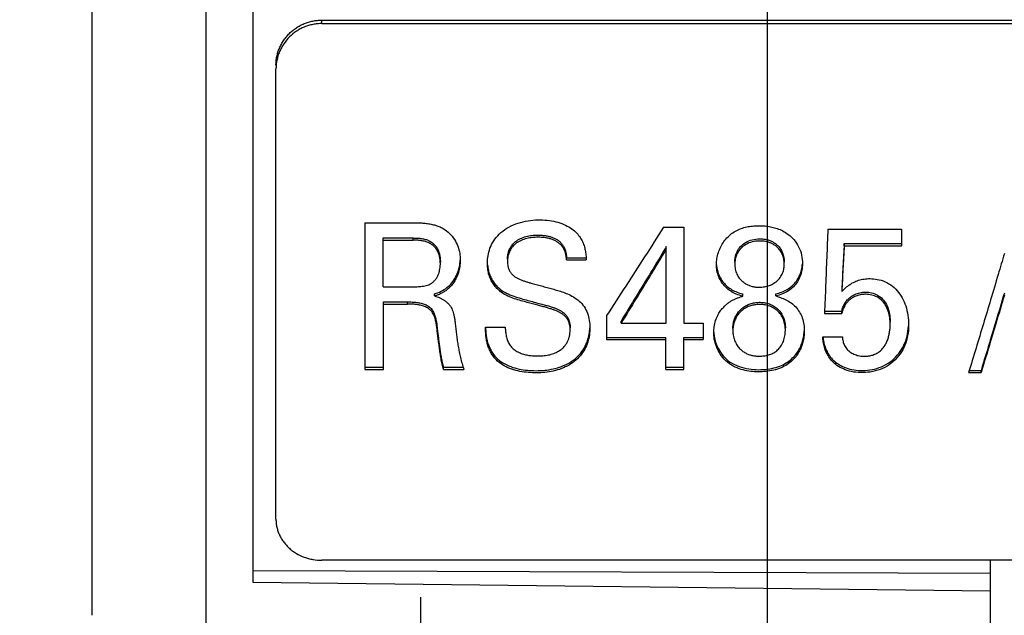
# Model space of a CAD drawing. Header units: inches. Extents: x 0 to 22, y 0 to 17.
# Tile 5 of 23: x 3.828 to 4.256, y 5.62 to 5.879. Entities that reach past the tile are written whole.
import ezdxf

# ---------------------------------------------------------------- set-up
doc = ezdxf.new("R2010")
doc.units = ezdxf.units.IN
doc.header["$LTSCALE"] = 1.21
doc.header["$MEASUREMENT"] = 0
doc.linetypes.add('CENTER', pattern=[0.6, 0.375, -0.075, 0.075, -0.075])
doc.layers.get('0').update_dxf_attribs({"linetype": 'CONTINUOUS'})
doc.layers.add('DEFAULT_1', color=7, linetype='CENTER')
doc.layers.add('DIMENSIONS', color=7, linetype='CONTINUOUS')
doc.styles.get("Standard").update_dxf_attribs({"font": 'txt', "width": 0.8})
doc.dimstyles.new('DIMSTYLE_1', dxfattribs={"dimtxt": 0.125, "dimasz": 0.18, "dimexe": 0.18, "dimexo": 0.0625, "dimgap": 0.09, "dimtad": 0, "dimtih": 1, "dimtoh": 1, "dimdec": 3, "dimzin": 4, "dimdsep": 46, "dimtxsty": 'STANDARD', "dimblk": '_FILLED', "dimblk1": '_FILLED', "dimblk2": '_FILLED', "dimcen": 0.09, "dimadec": 0, "dimazin": 0, "dimtp": 0.001, "dimtm": 0.001, "dimtfac": 1, "dimtdec": 3, "dimtofl": 0, "dimtmove": 0, "dimatfit": 3, "dimldrblk": '_FILLED', "dimfxl": 1, "dimtolj": 1, "dimtzin": 4, "dimarcsym": 0})
doc.dimstyles.new('DIMSTYLE_2', dxfattribs={"dimtxt": 0.125, "dimasz": 0.18, "dimexe": 0.18, "dimexo": 0.0625, "dimgap": 0.09, "dimtad": 0, "dimtih": 1, "dimtoh": 1, "dimdec": 3, "dimzin": 4, "dimdsep": 46, "dimtxsty": 'STANDARD', "dimblk": '_FILLED', "dimblk1": '_FILLED', "dimblk2": '_FILLED', "dimcen": 0.09, "dimadec": 0, "dimazin": 0, "dimtp": 0.001, "dimtm": 0.001, "dimtfac": 1, "dimtdec": 3, "dimtofl": 0, "dimtmove": 0, "dimatfit": 3, "dimldrblk": '_FILLED', "dimfxl": 1, "dimtolj": 1, "dimtzin": 4, "dimarcsym": 0})

# ---------------------------------------------------------------- blocks, each defined once
blk = doc.blocks.new('*D0')
at = {"layer": 'DIMENSIONS', "color": 2, "linetype": 'CONTINUOUS'}
blk.add_line((3.89083, 6.36488), (2.58084, 6.36488), dxfattribs=at)
at = {"layer": 'DIMENSIONS', "color": 2, "linetype": 'CONTINUOUS', "width": 0.8}
for s, p in [('[', (1.81834, 6.30238)), (']', (2.41834, 6.30238)), ('.941', (1.29334, 6.30238)), ('23.91', (1.91834, 6.30238))]:
    blk.add_text(s, height=0.125, dxfattribs=at).set_placement(p)
blk = doc.blocks.new('_FILLED')
at = {"color": 0, "linetype": 'BYBLOCK'}
blk.add_solid([(0, 0), (-1, 0.1736), (-1, -0.1736)], dxfattribs=at)
blk = doc.blocks.new('*D1')
at = {"layer": 'DIMENSIONS', "color": 2, "linetype": 'CONTINUOUS'}
blk.add_line((3.89083, 7.84913), (2.58084, 7.84913), dxfattribs=at)
at = {"layer": 'DIMENSIONS', "color": 2, "linetype": 'CONTINUOUS', "width": 0.8}
for s, p in [('[', (1.81834, 7.78663)), (']', (2.41834, 7.78663)), ('2.426', (1.19334, 7.78663)), ('61.61', (1.91834, 7.78663))]:
    blk.add_text(s, height=0.125, dxfattribs=at).set_placement(p)
blk = doc.blocks.new('*D4')
at = {"layer": 'DIMENSIONS', "color": 2, "linetype": 'CONTINUOUS'}
blk.add_line((4.23778, 10.24558), (2.58084, 10.24558), dxfattribs=at)
at = {"layer": 'DIMENSIONS', "color": 2, "linetype": 'CONTINUOUS', "width": 0.8}
for s, p in [('[', (1.71834, 10.18308)), (']', (2.41834, 10.18308)), ('4.822', (1.09334, 10.18308)), ('122.48', (1.81834, 10.18308))]:
    blk.add_text(s, height=0.125, dxfattribs=at).set_placement(p)
blk = doc.blocks.new('*D6')
at = {"layer": 'DIMENSIONS', "color": 2, "linetype": 'CONTINUOUS'}
for p, q in [((4.66028, 10.36502), (5.93739, 10.36502)), ((5.81239, 10.36502), (5.81239, 8.19151)), ((5.81239, 5.30214), (5.81239, 7.94151)), ((4.20184, 5.30214), (5.93739, 5.30214))]:
    blk.add_line(p, q, dxfattribs=at)
at = {"layer": 'DIMENSIONS', "color": 2, "linetype": 'CONTINUOUS', "xscale": 0.18, "yscale": 0.18, "zscale": 0.18}
for p, rotation in [((5.81239, 10.36502), 90), ((5.81239, 5.30214), 270)]:
    blk.add_blockref('_FILLED', p, dxfattribs=dict(at, rotation=rotation))
at = {"layer": 'DIMENSIONS', "color": 2, "linetype": 'CONTINUOUS', "width": 0.8}
for s, p in [('[', (5.77489, 8.00401)), (']', (6.37489, 8.00401)), ('5.063', (5.14989, 8.00401)), ('128.6', (5.87489, 8.00401))]:
    blk.add_text(s, height=0.125, dxfattribs=at).set_placement(p)
blk = doc.blocks.new('*D8')
at = {"layer": 'DIMENSIONS', "color": 2, "linetype": 'CONTINUOUS'}
for p, q in [((4.15314, 6.10258), (4.15314, 4.99066)), ((4.15314, 4.99066), (4.36205, 4.84485)), ((4.36205, 4.84485), (4.36205, 4.61464))]:
    blk.add_line(p, q, dxfattribs=at)
at = {"layer": 'DIMENSIONS', "color": 2, "linetype": 'CONTINUOUS', "width": 0.8}
for s, p in [(']', (4.42455, 4.45214)), ('3.83', (4.42455, 4.05214)), ('[', (4.42455, 3.95214)), ('.151', (4.42455, 3.42714)), ('2X ', (4.42455, 3.12714))]:
    blk.add_text(s, height=0.125, rotation=90, dxfattribs=at).set_placement(p)
blk = doc.blocks.new('*D9')
at = {"layer": 'DIMENSIONS', "color": 2, "linetype": 'CONTINUOUS'}
blk.add_line((4.24369, 9.90958), (4.24369, 10.80777), dxfattribs=at)
at = {"layer": 'DIMENSIONS', "color": 2, "linetype": 'CONTINUOUS', "width": 0.8}
for s, p in [(']', (4.30619, 11.89527)), ('6.13', (4.30619, 11.49527)), ('[', (4.30619, 11.39527)), ('.241', (4.30619, 10.87027))]:
    blk.add_text(s, height=0.125, rotation=90, dxfattribs=at).set_placement(p)

msp = doc.modelspace()

# ---------------------------------------------------------------- linework, layer by layer
at = {"color": 9, "linetype": 'CONTINUOUS'}
for p, q in [((3.9089, 5.58185), (3.9089, 10.08732)), ((3.95934, 5.87744), (3.95934, 5.87892)), ((3.99901, 5.78308), (3.99901, 5.78403)), ((4.03755, 5.76029), (4.03755, 5.76124)), ((3.99654, 5.75524), (3.99654, 5.75619)), ((4.00956, 5.74338), (4.00956, 5.74432)), ((4.034, 5.7324), (4.034, 5.73334))]:
    msp.add_line(p, q, dxfattribs=at)
at = {"color": 7, "linetype": 'CONTINUOUS'}
for p, q in [((3.85934, 5.61966), (3.85934, 10.04949)), ((3.92934, 10.03505), (3.92934, 5.63412)), ((3.95934, 5.87744), (4.54734, 5.87744)), ((3.93934, 5.66159), (3.93934, 5.85752)), ((3.97798, 5.79066), (3.99926, 5.79066)), ((3.97798, 5.79066), (3.97798, 5.72676)), ((4.108, 5.78876), (4.1169, 5.78876)), ((4.1169, 5.78876), (4.1169, 5.74689)), ((4.17953, 5.78795), (4.2116, 5.78795)), ((4.2116, 5.78795), (4.2116, 5.78065)), ((3.98598, 5.78403), (3.99901, 5.78403)), ((3.98598, 5.76278), (3.98598, 5.78403)), ((3.98598, 5.78308), (3.99901, 5.78308)), ((4.18663, 5.7816), (4.2116, 5.7816)), ((4.18663, 5.78065), (4.18663, 5.7816)), ((4.18663, 5.78065), (4.2116, 5.78065)), ((4.10922, 5.74689), (4.10922, 5.78026)), ((4.06582, 5.77541), (4.0744, 5.77541)), ((4.06582, 5.77445), (4.06582, 5.77541)), ((4.06582, 5.77445), (4.0744, 5.77445)), ((3.98598, 5.76278), (3.99901, 5.76278)), ((4.00834, 5.75879), (4.00834, 5.75973)), ((4.14248, 5.75869), (4.14248, 5.75964)), ((4.15683, 5.75879), (4.15683, 5.75973)), ((3.98615, 5.75619), (3.99654, 5.75619)), ((3.98615, 5.72676), (3.98615, 5.75619)), ((3.98615, 5.75524), (3.99654, 5.75524)), ((4.17806, 5.75215), (4.18556, 5.75215)), ((4.17806, 5.75121), (4.18556, 5.75121)), ((4.18556, 5.75121), (4.18556, 5.75215)), ((4.08326, 5.75023), (4.08326, 5.7398)), ((4.08953, 5.74689), (4.08953, 5.74784)), ((4.08953, 5.74689), (4.10922, 5.74689)), ((4.1169, 5.74689), (4.12523, 5.74689)), ((4.12523, 5.74689), (4.12523, 5.7398)), ((4.03055, 5.74513), (4.03913, 5.74513)), ((4.08326, 5.74074), (4.10898, 5.74074)), ((4.08326, 5.7398), (4.10898, 5.7398)), ((4.10898, 5.72676), (4.10898, 5.74074)), ((4.1169, 5.74074), (4.12523, 5.74074)), ((4.1169, 5.72676), (4.1169, 5.74074)), ((4.1169, 5.7398), (4.12523, 5.7398)), ((4.17731, 5.74101), (4.18588, 5.74101)), ((3.97798, 5.7277), (3.98615, 5.7277)), ((3.97798, 5.72676), (3.98615, 5.72676)), ((4.01228, 5.7277), (4.02082, 5.7277)), ((4.01228, 5.72676), (4.01228, 5.7277)), ((4.01228, 5.72676), (4.02111, 5.72676)), ((4.10898, 5.7277), (4.1169, 5.7277)), ((4.10898, 5.72676), (4.1169, 5.72676)), ((4.24076, 5.72538), (4.2462, 5.72538)), ((4.24105, 5.72632), (4.2462, 5.72632)), ((4.2462, 5.72538), (4.2462, 5.72632)), ((4.54734, 5.64362), (3.95934, 5.64362)), ((4.25034, 5.56117), (4.25034, 5.64362)), ((4.25034, 5.6379), (3.92934, 5.63907)), ((3.92934, 5.63412), (4.25034, 5.63033))]:
    msp.add_line(p, q, dxfattribs=at)
at = {"color": 3, "linetype": 'CONTINUOUS'}
msp.add_line((3.95934, 5.87892), (4.54734, 5.87892), dxfattribs=at)
msp.add_open_spline([(3.93934, 5.85928), (3.93934, 5.85992), (3.9394, 5.8612), (3.93969, 5.86311), (3.94017, 5.86498), (3.94083, 5.8668), (3.94167, 5.86854), (3.94269, 5.8702), (3.94386, 5.87175), (3.94518, 5.87318), (3.94663, 5.87448), (3.94821, 5.87563), (3.9499, 5.87663), (3.95167, 5.87746), (3.95353, 5.87811), (3.95543, 5.87858), (3.95738, 5.87886), (3.95869, 5.87892), (3.95934, 5.87892)], degree=3, knots=[0, 0, 0, 0, 0.06183, 0.123714, 0.185668, 0.247702, 0.309841, 0.372099, 0.434471, 0.496952, 0.559545, 0.622253, 0.685055, 0.747933, 0.810879, 0.873888, 0.936936, 1, 1, 1, 1], dxfattribs=at)
at = {"color": 7, "linetype": 'CONTINUOUS'}
for points, knots in [([(3.95934, 5.87744), (3.95869, 5.87744), (3.95738, 5.87737), (3.95543, 5.87708), (3.95352, 5.87661), (3.95167, 5.87595), (3.9499, 5.87511), (3.94765, 5.87376), (3.94511, 5.87169), (3.94302, 5.86915), (3.94167, 5.86691), (3.94083, 5.86514), (3.94017, 5.8633), (3.93969, 5.8614), (3.9394, 5.85947), (3.93934, 5.85817), (3.93934, 5.85752)], [0, 0, 0, 0, 0.062658, 0.125316, 0.187966, 0.250601, 0.313226, 0.375846, 0.500866, 0.625772, 0.68825, 0.750678, 0.813062, 0.875412, 0.937726, 1, 1, 1, 1]), ([(3.99926, 5.79066), (3.99994, 5.79066), (4.0013, 5.79065), (4.00333, 5.79056), (4.00534, 5.79035), (4.00735, 5.78998), (4.00932, 5.78944), (4.01121, 5.78867), (4.01239, 5.78798), (4.01295, 5.78759)], [0, 0, 0, 0, 0.143077, 0.285284, 0.427408, 0.570111, 0.713604, 0.857119, 1, 1, 1, 1]), ([(4.03137, 5.77299), (4.03137, 5.77333), (4.0314, 5.7747), (4.03171, 5.7772), (4.03271, 5.78045), (4.03455, 5.78366), (4.03724, 5.78656), (4.0407, 5.78893), (4.04472, 5.79061), (4.04899, 5.79163), (4.05325, 5.792), (4.05731, 5.79184), (4.0611, 5.79121), (4.06452, 5.7901), (4.06744, 5.78856), (4.06975, 5.78674), (4.07143, 5.78478), (4.07262, 5.78279), (4.07344, 5.78077), (4.07398, 5.7787), (4.07423, 5.7769), (4.07431, 5.77579), (4.07434, 5.7754)], [0, 0, 0, 0, 0.016369, 0.065697, 0.120295, 0.178821, 0.241566, 0.308491, 0.378733, 0.449546, 0.518436, 0.583382, 0.644447, 0.702116, 0.755396, 0.802022, 0.842438, 0.878741, 0.912921, 0.946861, 0.9811, 1, 1, 1, 1]), ([(4.13103, 5.77239), (4.13103, 5.77328), (4.1312, 5.77506), (4.13183, 5.77767), (4.13283, 5.78018), (4.13422, 5.78253), (4.13601, 5.78463), (4.13813, 5.78637), (4.14049, 5.78768), (4.14295, 5.78858), (4.14543, 5.78913), (4.1479, 5.78938), (4.15034, 5.78941), (4.15278, 5.78924), (4.15518, 5.78884), (4.15757, 5.78817), (4.16, 5.78714), (4.1625, 5.78559), (4.16495, 5.78331), (4.16697, 5.78024), (4.16821, 5.77661), (4.16847, 5.77404), (4.16847, 5.77276)], [0, 0, 0, 0, 0.047378, 0.094452, 0.142033, 0.190102, 0.239097, 0.287796, 0.33521, 0.381655, 0.426548, 0.469946, 0.513022, 0.556424, 0.599248, 0.642252, 0.687902, 0.738925, 0.798182, 0.863903, 0.932311, 1, 1, 1, 1]), ([(4.01295, 5.78759), (4.01386, 5.78696), (4.01555, 5.78547), (4.01753, 5.78276), (4.01884, 5.77972), (4.01943, 5.77687), (4.01954, 5.77508), (4.01954, 5.77433)], [0, 0, 0, 0, 0.215408, 0.435435, 0.650548, 0.853977, 1, 1, 1, 1]), ([(4.0401, 5.77475), (4.0401, 5.77512), (4.04014, 5.77599), (4.04036, 5.77738), (4.04086, 5.77895), (4.04176, 5.7806), (4.04318, 5.78221), (4.04514, 5.78357), (4.04749, 5.78455), (4.04998, 5.7851), (4.05238, 5.7853), (4.05457, 5.78529), (4.0565, 5.78511), (4.05819, 5.78479), (4.05969, 5.78434), (4.06105, 5.78374), (4.06228, 5.78295), (4.06336, 5.78197), (4.06427, 5.78083), (4.06496, 5.77956), (4.06542, 5.77821), (4.06571, 5.77682), (4.0658, 5.77588), (4.06582, 5.77541)], [0, 0, 0, 0, 0.03014, 0.069989, 0.113643, 0.163437, 0.220994, 0.285555, 0.355149, 0.425465, 0.491165, 0.550229, 0.602214, 0.647936, 0.689386, 0.728675, 0.767861, 0.807426, 0.846606, 0.885352, 0.923632, 0.961812, 1, 1, 1, 1]), ([(4.108, 5.78876), (4.10527, 5.78445), (4.0998, 5.77586), (4.09156, 5.76301), (4.08603, 5.75448), (4.08326, 5.75023)], [0, 0, 0, 0, 0.334148, 0.667546, 1, 1, 1, 1]), ([(4.17953, 5.78795), (4.17937, 5.78384), (4.17904, 5.77566), (4.17855, 5.76341), (4.17822, 5.75527), (4.17806, 5.75121)], [0, 0, 0, 0, 0.335099, 0.66849, 1, 1, 1, 1]), ([(3.99901, 5.78403), (3.99957, 5.78403), (4.00069, 5.78402), (4.00237, 5.78388), (4.00403, 5.78358), (4.00563, 5.78305), (4.00711, 5.78221), (4.0084, 5.78112), (4.00943, 5.77981), (4.01016, 5.77832), (4.01061, 5.77676), (4.01084, 5.77515), (4.01089, 5.77407), (4.01089, 5.77353)], [0, 0, 0, 0, 0.09246, 0.184484, 0.276431, 0.368691, 0.461182, 0.553304, 0.644386, 0.733968, 0.822572, 0.911031, 1, 1, 1, 1]), ([(4.01089, 5.77258), (4.01089, 5.77313), (4.01084, 5.77422), (4.0106, 5.77585), (4.01014, 5.77742), (4.0094, 5.77891), (4.00835, 5.78021), (4.00706, 5.78129), (4.00558, 5.78211), (4.00398, 5.78264), (4.00233, 5.78293), (4.00067, 5.78306), (3.99956, 5.78308), (3.99901, 5.78308)], [0, 0, 0, 0, 0.090072, 0.179706, 0.269269, 0.359099, 0.45, 0.541919, 0.634463, 0.726689, 0.817845, 0.90881, 1, 1, 1, 1]), ([(4.06582, 5.77445), (4.06579, 5.77493), (4.0657, 5.77588), (4.06541, 5.77728), (4.06494, 5.77864), (4.06425, 5.77991), (4.06333, 5.78105), (4.06223, 5.78203), (4.06099, 5.78281), (4.05964, 5.7834), (4.05816, 5.78384), (4.05652, 5.78415), (4.05467, 5.78433), (4.05258, 5.78435), (4.05026, 5.78418), (4.04781, 5.78369), (4.04544, 5.78278), (4.0434, 5.78145), (4.04188, 5.77982), (4.04091, 5.77813), (4.04037, 5.7765), (4.04014, 5.77507), (4.0401, 5.77418), (4.0401, 5.7738)], [0, 0, 0, 0, 0.038588, 0.077165, 0.11575, 0.154615, 0.193882, 0.233543, 0.27293, 0.312191, 0.353037, 0.397416, 0.447138, 0.503449, 0.566441, 0.635023, 0.705047, 0.771052, 0.830917, 0.883045, 0.928146, 0.968861, 1, 1, 1, 1]), ([(4.13903, 5.77354), (4.13903, 5.7742), (4.13916, 5.77575), (4.13991, 5.77813), (4.14148, 5.78045), (4.14376, 5.78227), (4.14663, 5.78341), (4.14874, 5.78366), (4.14983, 5.78366)], [0, 0, 0, 0, 0.118703, 0.280408, 0.446446, 0.619316, 0.801796, 1, 1, 1, 1]), ([(4.14983, 5.78271), (4.14875, 5.78271), (4.14667, 5.78247), (4.14384, 5.78135), (4.14157, 5.77959), (4.13998, 5.77732), (4.13918, 5.77492), (4.13903, 5.77331), (4.13903, 5.77259)], [0, 0, 0, 0, 0.195384, 0.374983, 0.545234, 0.709139, 0.869878, 1, 1, 1, 1]), ([(4.14983, 5.78366), (4.15038, 5.78366), (4.15147, 5.7836), (4.15309, 5.78332), (4.15464, 5.78281), (4.15609, 5.78208), (4.15744, 5.78108), (4.15865, 5.77977), (4.15966, 5.77808), (4.16037, 5.77599), (4.16054, 5.77442), (4.16055, 5.77357), (4.16055, 5.77354)], [0, 0, 0, 0, 0.099041, 0.19866, 0.296876, 0.393641, 0.492348, 0.598184, 0.71536, 0.847662, 0.994201, 1, 1, 1, 1]), ([(4.16055, 5.77259), (4.16055, 5.77287), (4.16051, 5.77383), (4.16026, 5.77543), (4.15957, 5.7773), (4.15857, 5.77892), (4.15736, 5.7802), (4.15609, 5.78112), (4.15485, 5.78176), (4.15363, 5.7822), (4.15239, 5.7825), (4.15112, 5.78267), (4.15026, 5.78271), (4.14983, 5.78271)], [0, 0, 0, 0, 0.050969, 0.172926, 0.29216, 0.409337, 0.516213, 0.608926, 0.691514, 0.768371, 0.844444, 0.921554, 1, 1, 1, 1]), ([(4.18663, 5.7816), (4.18645, 5.77826), (4.18609, 5.7716), (4.18574, 5.76493), (4.18556, 5.76161)], [0, 0, 0, 0, 0.50109, 1, 1, 1, 1]), ([(4.18663, 5.78065), (4.18645, 5.77731), (4.18609, 5.77065), (4.18574, 5.76398), (4.18556, 5.76066)], [0, 0, 0, 0, 0.501089, 1, 1, 1, 1]), ([(4.1088, 5.77956), (4.10677, 5.77617), (4.10255, 5.76917), (4.09612, 5.7586), (4.09173, 5.75142), (4.08953, 5.74784)], [0, 0, 0, 0, 0.319509, 0.66022, 1, 1, 1, 1]), ([(4.10922, 5.77931), (4.10705, 5.77568), (4.10269, 5.76846), (4.09612, 5.75765), (4.09173, 5.75047), (4.08953, 5.74689)], [0, 0, 0, 0, 0.334148, 0.66753, 1, 1, 1, 1]), ([(4.25635, 5.77727), (4.25545, 5.77423), (4.25346, 5.76749), (4.25146, 5.76076), (4.25035, 5.75707)], [0, 0, 0, 0, 0.451282, 1, 1, 1, 1]), ([(4.00685, 5.7642), (4.00725, 5.76445), (4.008, 5.76503), (4.00893, 5.76609), (4.00966, 5.76727), (4.01022, 5.76854), (4.0106, 5.76986), (4.01083, 5.77121), (4.01089, 5.77212), (4.01089, 5.77258)], [0, 0, 0, 0, 0.146059, 0.291147, 0.434714, 0.576831, 0.717543, 0.858229, 1, 1, 1, 1]), ([(4.01954, 5.77433), (4.01954, 5.77411), (4.01952, 5.77298), (4.01931, 5.77098), (4.01866, 5.76849), (4.01773, 5.76631), (4.01663, 5.7645), (4.01545, 5.76302), (4.0142, 5.76181), (4.01288, 5.7608), (4.01146, 5.75995), (4.00993, 5.75929), (4.00887, 5.75895), (4.00834, 5.75879)], [0, 0, 0, 0, 0.032148, 0.164551, 0.289757, 0.405112, 0.506999, 0.597141, 0.679576, 0.758539, 0.838147, 0.919037, 1, 1, 1, 1]), ([(4.00834, 5.75973), (4.00931, 5.76002), (4.01123, 5.7607), (4.0138, 5.76232), (4.01595, 5.76444), (4.01764, 5.76699), (4.01884, 5.76988), (4.01937, 5.77239), (4.01949, 5.7739), (4.01952, 5.77433)], [0, 0, 0, 0, 0.155385, 0.307348, 0.458944, 0.612144, 0.769607, 0.933665, 1, 1, 1, 1]), ([(4.03755, 5.76029), (4.03697, 5.76072), (4.03587, 5.76165), (4.03443, 5.76325), (4.03324, 5.76502), (4.03233, 5.76695), (4.03171, 5.76906), (4.03142, 5.7711), (4.03137, 5.77244), (4.03137, 5.77299)], [0, 0, 0, 0, 0.14697, 0.294132, 0.438911, 0.581066, 0.727147, 0.887096, 1, 1, 1, 1]), ([(4.03143, 5.77236), (4.03149, 5.77157), (4.0317, 5.77006), (4.03232, 5.76793), (4.03323, 5.76599), (4.03442, 5.76421), (4.03586, 5.7626), (4.03697, 5.76167), (4.03755, 5.76124)], [0, 0, 0, 0, 0.181832, 0.347086, 0.50688, 0.669349, 0.834707, 1, 1, 1, 1]), ([(4.0401, 5.7738), (4.0401, 5.77371), (4.04011, 5.77315), (4.04019, 5.77212), (4.0405, 5.77071), (4.04111, 5.76939), (4.04199, 5.76826), (4.04303, 5.76734), (4.04417, 5.76662), (4.04537, 5.76604), (4.04664, 5.76554), (4.04798, 5.76508), (4.04938, 5.76466), (4.05034, 5.7644), (4.05082, 5.76428)], [0, 0, 0, 0, 0.016822, 0.105877, 0.196939, 0.28917, 0.380912, 0.467752, 0.551725, 0.635792, 0.721953, 0.812005, 0.905701, 1, 1, 1, 1]), ([(4.14248, 5.75869), (4.14152, 5.75892), (4.13966, 5.75951), (4.13712, 5.76085), (4.13494, 5.76262), (4.1332, 5.76474), (4.13194, 5.76714), (4.13119, 5.76973), (4.13103, 5.77151), (4.13103, 5.77239)], [0, 0, 0, 0, 0.153059, 0.300765, 0.444499, 0.585258, 0.724331, 0.862416, 1, 1, 1, 1]), ([(4.13106, 5.7724), (4.13109, 5.77193), (4.13123, 5.7707), (4.13173, 5.76872), (4.1327, 5.76655), (4.13404, 5.76458), (4.13573, 5.76286), (4.13774, 5.76144), (4.14001, 5.76034), (4.14164, 5.75984), (4.14248, 5.75964)], [0, 0, 0, 0, 0.075416, 0.202909, 0.331155, 0.459926, 0.590244, 0.722942, 0.859068, 1, 1, 1, 1]), ([(4.13903, 5.77259), (4.13903, 5.77245), (4.13905, 5.77152), (4.13928, 5.76987), (4.14007, 5.76785), (4.14115, 5.76624), (4.14239, 5.76501), (4.14371, 5.76408), (4.1451, 5.7634), (4.14657, 5.76293), (4.14809, 5.76265), (4.14912, 5.7626), (4.14964, 5.7626)], [0, 0, 0, 0, 0.025296, 0.1711, 0.303695, 0.420832, 0.526017, 0.623271, 0.716445, 0.81001, 0.905005, 1, 1, 1, 1]), ([(4.14964, 5.7626), (4.15039, 5.7626), (4.1519, 5.76272), (4.15408, 5.76328), (4.15609, 5.76423), (4.15783, 5.76558), (4.15919, 5.76729), (4.16011, 5.76925), (4.16049, 5.77106), (4.16055, 5.77218), (4.16055, 5.77259)], [0, 0, 0, 0, 0.13696, 0.272335, 0.405944, 0.537361, 0.667707, 0.797002, 0.925664, 1, 1, 1, 1]), ([(4.15683, 5.75973), (4.15771, 5.75991), (4.15941, 5.76038), (4.16176, 5.76149), (4.16382, 5.76296), (4.16552, 5.76475), (4.16685, 5.76679), (4.16778, 5.76901), (4.16827, 5.77103), (4.16841, 5.77229), (4.16844, 5.77277)], [0, 0, 0, 0, 0.142403, 0.279526, 0.412689, 0.542954, 0.670832, 0.797921, 0.924268, 1, 1, 1, 1]), ([(4.16847, 5.77276), (4.16847, 5.77186), (4.1683, 5.77004), (4.16757, 5.76739), (4.16633, 5.76491), (4.16459, 5.76271), (4.16238, 5.76089), (4.15975, 5.75954), (4.15783, 5.75899), (4.15683, 5.75879)], [0, 0, 0, 0, 0.137511, 0.275555, 0.414379, 0.55454, 0.697938, 0.845774, 1, 1, 1, 1]), ([(3.99901, 5.76278), (3.99939, 5.76278), (4.00015, 5.7628), (4.0013, 5.76283), (4.00244, 5.76291), (4.00358, 5.76304), (4.00472, 5.76327), (4.00582, 5.76364), (4.00652, 5.76399), (4.00685, 5.7642)], [0, 0, 0, 0, 0.142779, 0.284404, 0.425806, 0.568037, 0.711863, 0.855943, 1, 1, 1, 1]), ([(4.05082, 5.76428), (4.0516, 5.76406), (4.05317, 5.76363), (4.05553, 5.76298), (4.05789, 5.76232), (4.06025, 5.76168), (4.06264, 5.76101), (4.06507, 5.76019), (4.06759, 5.75909), (4.06922, 5.75812), (4.07002, 5.75754)], [0, 0, 0, 0, 0.119535, 0.239067, 0.358596, 0.478117, 0.598133, 0.722535, 0.855231, 1, 1, 1, 1]), ([(4.18602, 5.76114), (4.18641, 5.76155), (4.18738, 5.76251), (4.18908, 5.76386), (4.19117, 5.76503), (4.19346, 5.76587), (4.19598, 5.76632), (4.1988, 5.76637), (4.20198, 5.76593), (4.20535, 5.7647), (4.20847, 5.76254), (4.21098, 5.75963), (4.21283, 5.75624), (4.21408, 5.7524), (4.21459, 5.749), (4.21466, 5.74689), (4.21466, 5.74624)], [0, 0, 0, 0, 0.039778, 0.096027, 0.152159, 0.208071, 0.266582, 0.331561, 0.406419, 0.491398, 0.581281, 0.671146, 0.759161, 0.851655, 0.954301, 1, 1, 1, 1]), ([(4.03755, 5.76124), (4.03842, 5.76061), (4.0404, 5.75951), (4.04356, 5.75838), (4.0467, 5.75745), (4.04958, 5.75667), (4.05213, 5.75599), (4.05441, 5.75539), (4.05645, 5.75485), (4.05827, 5.75433), (4.05986, 5.75382), (4.06125, 5.7533), (4.06248, 5.75275), (4.0636, 5.75213), (4.06462, 5.7514), (4.06552, 5.75053), (4.06628, 5.74954), (4.06683, 5.74843), (4.06718, 5.74726), (4.06736, 5.74606), (4.06739, 5.74526), (4.06739, 5.74485)], [0, 0, 0, 0, 0.088541, 0.185272, 0.277601, 0.359251, 0.431388, 0.495803, 0.553876, 0.605919, 0.651749, 0.692049, 0.72849, 0.762979, 0.797368, 0.832014, 0.866307, 0.900187, 0.933561, 0.966811, 1, 1, 1, 1]), ([(4.06739, 5.74391), (4.06739, 5.74431), (4.06736, 5.74512), (4.06718, 5.74631), (4.06683, 5.74748), (4.06629, 5.74858), (4.06554, 5.74957), (4.06463, 5.75044), (4.06363, 5.75117), (4.06254, 5.75177), (4.06136, 5.7523), (4.06007, 5.75279), (4.05862, 5.75327), (4.057, 5.75375), (4.05518, 5.75424), (4.05317, 5.75477), (4.05097, 5.75535), (4.04856, 5.756), (4.04592, 5.75672), (4.0431, 5.75758), (4.04022, 5.75866), (4.03839, 5.75969), (4.03755, 5.76029)], [0, 0, 0, 0, 0.033199, 0.066456, 0.099752, 0.133387, 0.167438, 0.201895, 0.23614, 0.270046, 0.304936, 0.34245, 0.384067, 0.430751, 0.482679, 0.539785, 0.602351, 0.670893, 0.745982, 0.828036, 0.914844, 1, 1, 1, 1]), ([(4.18556, 5.75215), (4.18573, 5.75273), (4.18607, 5.75391), (4.18685, 5.75559), (4.18795, 5.75708), (4.18931, 5.75836), (4.19095, 5.7594), (4.19294, 5.76016), (4.19531, 5.76053), (4.19794, 5.76039), (4.20061, 5.75959), (4.20294, 5.758), (4.20475, 5.75578), (4.20593, 5.75309), (4.20655, 5.75021), (4.20666, 5.74827), (4.20666, 5.74732)], [0, 0, 0, 0, 0.054378, 0.109549, 0.1648, 0.219464, 0.275649, 0.33772, 0.40925, 0.4885, 0.572032, 0.6551, 0.737509, 0.825792, 0.915072, 1, 1, 1, 1]), ([(4.20666, 5.74637), (4.20666, 5.74734), (4.20655, 5.74932), (4.2059, 5.75225), (4.20467, 5.75498), (4.20281, 5.75716), (4.20054, 5.75866), (4.19809, 5.7594), (4.19573, 5.75957), (4.19359, 5.75935), (4.19174, 5.75879), (4.19021, 5.75802), (4.18899, 5.75712), (4.18803, 5.75618), (4.18728, 5.75523), (4.18669, 5.75427), (4.18622, 5.75327), (4.18586, 5.75225), (4.18566, 5.75155), (4.18556, 5.75121)], [0, 0, 0, 0, 0.086407, 0.177348, 0.267464, 0.351336, 0.430402, 0.507518, 0.577777, 0.641676, 0.698706, 0.74978, 0.794566, 0.833995, 0.869564, 0.902783, 0.93521, 0.967614, 1, 1, 1, 1]), ([(4.25635, 5.76004), (4.25512, 5.75589), (4.25312, 5.74921), (4.25111, 5.74254), (4.25035, 5.74001)], [0, 0, 0, 0, 0.62106, 1, 1, 1, 1]), ([(4.25635, 5.75909), (4.25512, 5.75494), (4.25312, 5.74827), (4.25111, 5.7416), (4.25035, 5.73907)], [0, 0, 0, 0, 0.621082, 1, 1, 1, 1]), ([(3.99654, 5.75619), (3.99722, 5.75619), (3.99856, 5.75616), (4.00055, 5.756), (4.00246, 5.75567), (4.00426, 5.75512), (4.0059, 5.75425), (4.00721, 5.75297), (4.0081, 5.75141), (4.00869, 5.74972), (4.00909, 5.74797), (4.00936, 5.74617), (4.00949, 5.74494), (4.00956, 5.74432)], [0, 0, 0, 0, 0.09954, 0.196656, 0.291029, 0.382858, 0.47222, 0.559456, 0.646566, 0.733354, 0.820246, 0.908779, 1, 1, 1, 1]), ([(4.00956, 5.74338), (4.00949, 5.74402), (4.00935, 5.7453), (4.00906, 5.74717), (4.00864, 5.74897), (4.008, 5.75067), (4.00706, 5.75222), (4.0057, 5.75344), (4.00405, 5.75425), (4.00226, 5.75477), (4.00039, 5.75507), (3.99848, 5.75522), (3.99719, 5.75524), (3.99654, 5.75524)], [0, 0, 0, 0, 0.094791, 0.187199, 0.27718, 0.36524, 0.452318, 0.539425, 0.628761, 0.7196, 0.811132, 0.904497, 1, 1, 1, 1]), ([(4.00834, 5.75879), (4.00873, 5.75868), (4.00951, 5.75843), (4.01064, 5.75798), (4.01172, 5.75744), (4.01275, 5.75681), (4.01371, 5.75607), (4.01456, 5.75524), (4.01527, 5.75429), (4.01584, 5.75326), (4.0163, 5.75216), (4.01668, 5.75096), (4.01698, 5.74963), (4.01722, 5.74815), (4.01734, 5.7471), (4.0174, 5.74654)], [0, 0, 0, 0, 0.074183, 0.147837, 0.220997, 0.293886, 0.366477, 0.438824, 0.510185, 0.580511, 0.651826, 0.726992, 0.808303, 0.898218, 1, 1, 1, 1]), ([(4.07002, 5.75754), (4.07089, 5.75694), (4.07252, 5.75549), (4.07435, 5.75278), (4.07548, 5.74972), (4.0759, 5.74705), (4.07597, 5.74543), (4.07597, 5.74488)], [0, 0, 0, 0, 0.217797, 0.445222, 0.667535, 0.885738, 1, 1, 1, 1]), ([(4.12986, 5.74285), (4.12987, 5.7437), (4.13, 5.74545), (4.13059, 5.74795), (4.13151, 5.75022), (4.1326, 5.7521), (4.13382, 5.75362), (4.13505, 5.75484), (4.13625, 5.75584), (4.13746, 5.75662), (4.13868, 5.75726), (4.13992, 5.75779), (4.14119, 5.75826), (4.14205, 5.75855), (4.14248, 5.75869)], [0, 0, 0, 0, 0.11595, 0.240117, 0.350958, 0.450015, 0.538669, 0.61697, 0.687509, 0.752394, 0.814331, 0.875965, 0.937961, 1, 1, 1, 1]), ([(4.13819, 5.7446), (4.13819, 5.74521), (4.13828, 5.74646), (4.13869, 5.74828), (4.13938, 5.74998), (4.1403, 5.75151), (4.14144, 5.75283), (4.1428, 5.75397), (4.14439, 5.7549), (4.14619, 5.75558), (4.14812, 5.75597), (4.15011, 5.75606), (4.15212, 5.75589), (4.15412, 5.75537), (4.15607, 5.75446), (4.15786, 5.75311), (4.15934, 5.75132), (4.1604, 5.74917), (4.16094, 5.74696), (4.16103, 5.74551), (4.16103, 5.74487)], [0, 0, 0, 0, 0.051498, 0.103869, 0.154993, 0.203932, 0.251802, 0.300216, 0.350773, 0.404684, 0.460007, 0.514917, 0.570064, 0.627246, 0.686964, 0.748394, 0.812312, 0.879141, 0.946589, 1, 1, 1, 1]), ([(4.16103, 5.74393), (4.16103, 5.7445), (4.16095, 5.74588), (4.16046, 5.74803), (4.15944, 5.75021), (4.15798, 5.75204), (4.15621, 5.75343), (4.15426, 5.75438), (4.15224, 5.75492), (4.15023, 5.75512), (4.14824, 5.75503), (4.14629, 5.75467), (4.14447, 5.754), (4.14286, 5.75307), (4.14148, 5.75193), (4.14033, 5.75061), (4.1394, 5.74909), (4.13871, 5.74739), (4.13828, 5.74555), (4.13819, 5.74428), (4.13819, 5.74365)], [0, 0, 0, 0, 0.047921, 0.115071, 0.182331, 0.246942, 0.30867, 0.368808, 0.426637, 0.482056, 0.536783, 0.591898, 0.646507, 0.69777, 0.746596, 0.794639, 0.843411, 0.894416, 0.947339, 1, 1, 1, 1]), ([(4.15683, 5.75879), (4.15755, 5.75858), (4.15907, 5.75812), (4.16134, 5.75716), (4.16359, 5.75581), (4.16562, 5.75403), (4.16729, 5.75181), (4.16849, 5.74919), (4.16915, 5.74633), (4.16928, 5.74436), (4.16928, 5.74338)], [0, 0, 0, 0, 0.10415, 0.220452, 0.342769, 0.466671, 0.593692, 0.72662, 0.863895, 1, 1, 1, 1]), ([(4.25035, 5.75707), (4.24931, 5.7536), (4.24614, 5.74303), (4.24293, 5.73247), (4.24076, 5.72538)], [0, 0, 0, 0, 0.328598, 1, 1, 1, 1]), ([(4.0174, 5.74654), (4.01749, 5.74573), (4.01766, 5.74411), (4.01794, 5.74168), (4.01826, 5.73926), (4.01864, 5.73683), (4.0191, 5.73437), (4.01965, 5.73188), (4.02031, 5.72933), (4.02083, 5.72762), (4.02111, 5.72676)], [0, 0, 0, 0, 0.121824, 0.242574, 0.363295, 0.484915, 0.608451, 0.734908, 0.865118, 1, 1, 1, 1]), ([(4.21466, 5.74624), (4.21466, 5.7454), (4.21456, 5.74309), (4.21388, 5.73938), (4.21222, 5.7353), (4.2097, 5.73165), (4.20633, 5.72868), (4.20234, 5.72662), (4.19806, 5.72553), (4.19383, 5.72527), (4.18986, 5.72569), (4.18637, 5.7268), (4.18356, 5.72838), (4.18143, 5.73023), (4.17988, 5.73222), (4.17874, 5.73429), (4.17796, 5.73646), (4.17748, 5.73872), (4.17734, 5.74025), (4.17731, 5.74101)], [0, 0, 0, 0, 0.043009, 0.118118, 0.19247, 0.267261, 0.343253, 0.420078, 0.495254, 0.567809, 0.636287, 0.699132, 0.753723, 0.80068, 0.84272, 0.882178, 0.921272, 0.960736, 1, 1, 1, 1]), ([(4.19536, 5.73249), (4.19599, 5.73249), (4.19726, 5.73258), (4.19912, 5.73301), (4.20086, 5.73374), (4.2024, 5.73482), (4.20366, 5.73617), (4.20467, 5.7377), (4.20544, 5.73934), (4.206, 5.74106), (4.20637, 5.74281), (4.20661, 5.74459), (4.20666, 5.74578), (4.20666, 5.74637)], [0, 0, 0, 0, 0.094107, 0.188238, 0.281849, 0.373883, 0.464823, 0.555196, 0.645057, 0.734359, 0.822934, 0.911332, 1, 1, 1, 1]), ([(4.00956, 5.74432), (4.00964, 5.74363), (4.00981, 5.74224), (4.01007, 5.74015), (4.01033, 5.73807), (4.01061, 5.73599), (4.01091, 5.7339), (4.01126, 5.73181), (4.0117, 5.72974), (4.01207, 5.72838), (4.01228, 5.7277)], [0, 0, 0, 0, 0.124906, 0.249228, 0.373437, 0.497959, 0.623158, 0.748749, 0.874528, 1, 1, 1, 1]), ([(4.01228, 5.72676), (4.01204, 5.72753), (4.01162, 5.72909), (4.01115, 5.73147), (4.01078, 5.73386), (4.01045, 5.73624), (4.01014, 5.73862), (4.00985, 5.741), (4.00965, 5.74259), (4.00956, 5.74338)], [0, 0, 0, 0, 0.143449, 0.28726, 0.430772, 0.573591, 0.715643, 0.857547, 1, 1, 1, 1]), ([(4.034, 5.7324), (4.03362, 5.73292), (4.03292, 5.73402), (4.03207, 5.73576), (4.03142, 5.73758), (4.03096, 5.73944), (4.0307, 5.74133), (4.03057, 5.74323), (4.03055, 5.74449), (4.03055, 5.74513)], [0, 0, 0, 0, 0.14478, 0.289209, 0.4328, 0.575337, 0.716936, 0.858314, 1, 1, 1, 1]), ([(4.03056, 5.74513), (4.03057, 5.74481), (4.03059, 5.74385), (4.0307, 5.74226), (4.03097, 5.74037), (4.03142, 5.73851), (4.03207, 5.7367), (4.03292, 5.73496), (4.03362, 5.73386), (4.034, 5.73334)], [0, 0, 0, 0, 0.077212, 0.229605, 0.382098, 0.535275, 0.689433, 0.84444, 1, 1, 1, 1]), ([(4.07597, 5.74488), (4.07597, 5.74439), (4.07591, 5.74283), (4.07554, 5.7402), (4.07454, 5.73704), (4.07289, 5.73402), (4.07059, 5.73131), (4.06772, 5.72907), (4.06445, 5.72737), (4.06095, 5.72621), (4.05733, 5.72553), (4.05368, 5.72526), (4.05003, 5.72531), (4.04641, 5.72571), (4.04285, 5.72651), (4.03945, 5.72781), (4.03639, 5.72974), (4.0347, 5.73145), (4.034, 5.7324)], [0, 0, 0, 0, 0.026951, 0.084976, 0.144726, 0.207096, 0.271388, 0.337735, 0.404572, 0.471777, 0.538555, 0.605088, 0.671394, 0.737635, 0.804003, 0.870104, 0.935737, 1, 1, 1, 1]), ([(4.034, 5.73334), (4.03473, 5.73236), (4.0365, 5.73058), (4.03971, 5.72862), (4.04327, 5.72733), (4.04695, 5.72656), (4.05068, 5.72622), (4.05442, 5.72622), (4.05816, 5.72659), (4.06185, 5.7274), (4.0654, 5.72873), (4.06867, 5.73064), (4.07144, 5.73311), (4.07355, 5.736), (4.07496, 5.73908), (4.07571, 5.74207), (4.07591, 5.744), (4.07594, 5.74488)], [0, 0, 0, 0, 0.067914, 0.137559, 0.207575, 0.277285, 0.346432, 0.415465, 0.484882, 0.554648, 0.62492, 0.694899, 0.763818, 0.829664, 0.892241, 0.950897, 1, 1, 1, 1]), ([(4.03913, 5.74513), (4.03915, 5.74448), (4.03923, 5.74318), (4.03951, 5.74125), (4.04003, 5.73937), (4.04088, 5.7376), (4.04216, 5.73607), (4.04376, 5.73483), (4.04555, 5.73389), (4.04747, 5.73325), (4.04945, 5.73287), (4.05145, 5.73269), (4.05279, 5.73266), (4.05346, 5.73266)], [0, 0, 0, 0, 0.08972, 0.178661, 0.267366, 0.356367, 0.446875, 0.538873, 0.631495, 0.723988, 0.815856, 0.907705, 1, 1, 1, 1]), ([(4.05346, 5.73266), (4.05434, 5.73266), (4.05605, 5.73273), (4.05853, 5.73313), (4.06076, 5.73386), (4.06264, 5.73486), (4.06413, 5.73602), (4.06524, 5.73726), (4.06606, 5.73852), (4.06666, 5.73982), (4.06708, 5.74114), (4.06733, 5.74251), (4.06739, 5.74345), (4.06739, 5.74391)], [0, 0, 0, 0, 0.130081, 0.254856, 0.371742, 0.477782, 0.569984, 0.650834, 0.724096, 0.793214, 0.861746, 0.930885, 1, 1, 1, 1]), ([(4.16928, 5.74338), (4.16928, 5.7426), (4.16918, 5.74103), (4.16875, 5.73871), (4.16802, 5.73647), (4.167, 5.73436), (4.16568, 5.73238), (4.16398, 5.73052), (4.16181, 5.72881), (4.1591, 5.72737), (4.15597, 5.72636), (4.15265, 5.72581), (4.14932, 5.72567), (4.14596, 5.72587), (4.14254, 5.72649), (4.13907, 5.72772), (4.13579, 5.72973), (4.13313, 5.73256), (4.13127, 5.73578), (4.13018, 5.7391), (4.12988, 5.74148), (4.12986, 5.7427), (4.12986, 5.74285)], [0, 0, 0, 0, 0.039524, 0.079674, 0.119634, 0.158845, 0.19829, 0.240071, 0.286124, 0.338058, 0.395033, 0.452227, 0.508332, 0.564398, 0.622463, 0.684277, 0.750407, 0.816042, 0.878942, 0.938076, 0.992445, 1, 1, 1, 1]), ([(4.12989, 5.74286), (4.12993, 5.74213), (4.13016, 5.7403), (4.13102, 5.73733), (4.13273, 5.73407), (4.13533, 5.73104), (4.13886, 5.72871), (4.14296, 5.72729), (4.14718, 5.72666), (4.15128, 5.72663), (4.15509, 5.72709), (4.15848, 5.72806), (4.16136, 5.72947), (4.1637, 5.7312), (4.16555, 5.73314), (4.16697, 5.73522), (4.16802, 5.7374), (4.16875, 5.73966), (4.16913, 5.74166), (4.16923, 5.74291), (4.16926, 5.74338)], [0, 0, 0, 0, 0.037999, 0.09674, 0.160827, 0.22975, 0.304052, 0.380058, 0.4554, 0.527084, 0.594548, 0.656103, 0.711248, 0.761469, 0.807912, 0.851425, 0.893147, 0.934368, 0.975401, 1, 1, 1, 1]), ([(4.13819, 5.74365), (4.13819, 5.74298), (4.13831, 5.74159), (4.13885, 5.73956), (4.13973, 5.73767), (4.14089, 5.73608), (4.14219, 5.73485), (4.14357, 5.73395), (4.14501, 5.7333), (4.14651, 5.73286), (4.14807, 5.73262), (4.14914, 5.73257), (4.14967, 5.73257)], [0, 0, 0, 0, 0.112739, 0.231931, 0.350296, 0.460913, 0.559282, 0.649357, 0.735375, 0.822221, 0.910835, 1, 1, 1, 1]), ([(4.14967, 5.73257), (4.15036, 5.73257), (4.15174, 5.73264), (4.15375, 5.73305), (4.15562, 5.73378), (4.15733, 5.73489), (4.15883, 5.73644), (4.16001, 5.73845), (4.16076, 5.74078), (4.16101, 5.74265), (4.16103, 5.7437), (4.16103, 5.74393)], [0, 0, 0, 0, 0.114572, 0.227597, 0.336599, 0.44546, 0.561424, 0.689616, 0.826917, 0.962313, 1, 1, 1, 1]), ([(4.17737, 5.74102), (4.1774, 5.7406), (4.17753, 5.73945), (4.17791, 5.7376), (4.17863, 5.73551), (4.17966, 5.73352), (4.18103, 5.73164), (4.18286, 5.72986), (4.18528, 5.72828), (4.18831, 5.72704), (4.19189, 5.72634), (4.19581, 5.72626), (4.19988, 5.72684), (4.2039, 5.72825), (4.20755, 5.73055), (4.21054, 5.73364), (4.21272, 5.73727), (4.21413, 5.7413), (4.21453, 5.74413), (4.21462, 5.74556)], [0, 0, 0, 0, 0.022402, 0.061896, 0.101232, 0.140465, 0.181212, 0.225786, 0.276389, 0.334898, 0.400601, 0.470535, 0.544074, 0.619813, 0.697204, 0.772982, 0.847852, 0.92289, 1, 1, 1, 1]), ([(4.18588, 5.74101), (4.1859, 5.74036), (4.18605, 5.73904), (4.18671, 5.73714), (4.18787, 5.73546), (4.18942, 5.73411), (4.19127, 5.73318), (4.19328, 5.73262), (4.19467, 5.73249), (4.19536, 5.73249)], [0, 0, 0, 0, 0.138583, 0.278351, 0.420019, 0.563214, 0.707861, 0.853761, 1, 1, 1, 1]), ([(3.93934, 5.66159), (3.93934, 5.661), (3.9394, 5.65982), (3.93969, 5.65806), (3.94017, 5.65634), (3.94083, 5.65467), (3.94168, 5.65307), (3.94269, 5.65155), (3.94386, 5.65013), (3.94518, 5.64883), (3.94664, 5.64765), (3.94875, 5.64625), (3.95107, 5.64514), (3.95353, 5.64436), (3.95607, 5.64379), (3.95803, 5.64362), (3.95934, 5.64362)], [0, 0, 0, 0, 0.059503, 0.119058, 0.178787, 0.238807, 0.299239, 0.36018, 0.421691, 0.483814, 0.546581, 0.609988, 0.738389, 0.803388, 0.868758, 1, 1, 1, 1])]:
    msp.add_open_spline(points, degree=3, knots=knots, dxfattribs=at)
for points in [[(4.10922, 5.78026), (4.10908, 5.78003), (4.10894, 5.77979), (4.1088, 5.77956)], [(4.07434, 5.7754), (4.07436, 5.77509), (4.07438, 5.77477), (4.0744, 5.77445)], [(4.18556, 5.76066), (4.18571, 5.76082), (4.18586, 5.76098), (4.18602, 5.76114)], [(4.25035, 5.74001), (4.24897, 5.73545), (4.24759, 5.73088), (4.2462, 5.72632)], [(4.25035, 5.73907), (4.24897, 5.7345), (4.24759, 5.72994), (4.2462, 5.72538)]]:
    msp.add_open_spline(points, degree=3, dxfattribs=at)
at = {"layer": 'DEFAULT_1', "color": 7, "linetype": 'CENTER'}
msp.add_line((4.00234, 5.42358), (4.00234, 5.62764), dxfattribs=at)

# ---------------------------------------------------------------- dimensions: what is measured, and where the dimension line sits
at = {"layer": 'DIMENSIONS', "color": 2, "linetype": 'CONTINUOUS'}
for feature_location, offset, dtype, origin, picture, middle in [((4.24369, 9.90958), (0, 0.89819), 1, (4.00234, 5.42358), '*D9', (4.24369, 11.43277)), ((4.23778, 10.24558), (-1.65695, 0), 0, (3.79828, 5.42358), '*D4', (1.80584, 10.24558)), ((3.89083, 7.84913), (-1.30999, 0), 0, (3.79828, 5.42358), '*D1', (1.85584, 7.84913)), ((3.89083, 6.36488), (-1.30999, 0), 0, (3.79828, 5.42358), '*D0', (1.90584, 6.36488))]:
    dim = msp.add_ordinate_dim(feature_location=feature_location, offset=offset, dtype=dtype, origin=origin, dimstyle='DIMSTYLE_1', dxfattribs=at)
    dim.commit()
    dim.dimension.update_dxf_attribs({"geometry": picture, "text_midpoint": middle})
dim = msp.add_linear_dim(base=(5.81239, 10.36502), p1=(4.20184, 5.30214), p2=(4.66028, 10.36502), angle=90, dimstyle='DIMSTYLE_2', dxfattribs=at)
dim.commit()
dim.dimension.update_dxf_attribs({"geometry": '*D6', "text_midpoint": (5.81239, 8.06651), "dimtype": 160})
dim = msp.add_ordinate_dim(feature_location=(4.15314, 6.10258), offset=(0.20891, -1.48793), dtype=0, origin=(4.00234, 5.21953), text='2X <>', dimstyle='DIMSTYLE_1', dxfattribs=at)
dim.commit()
dim.dimension.update_dxf_attribs({"geometry": '*D8', "text_midpoint": (4.36205, 3.83964)})

doc.saveas('drawing.dxf')
